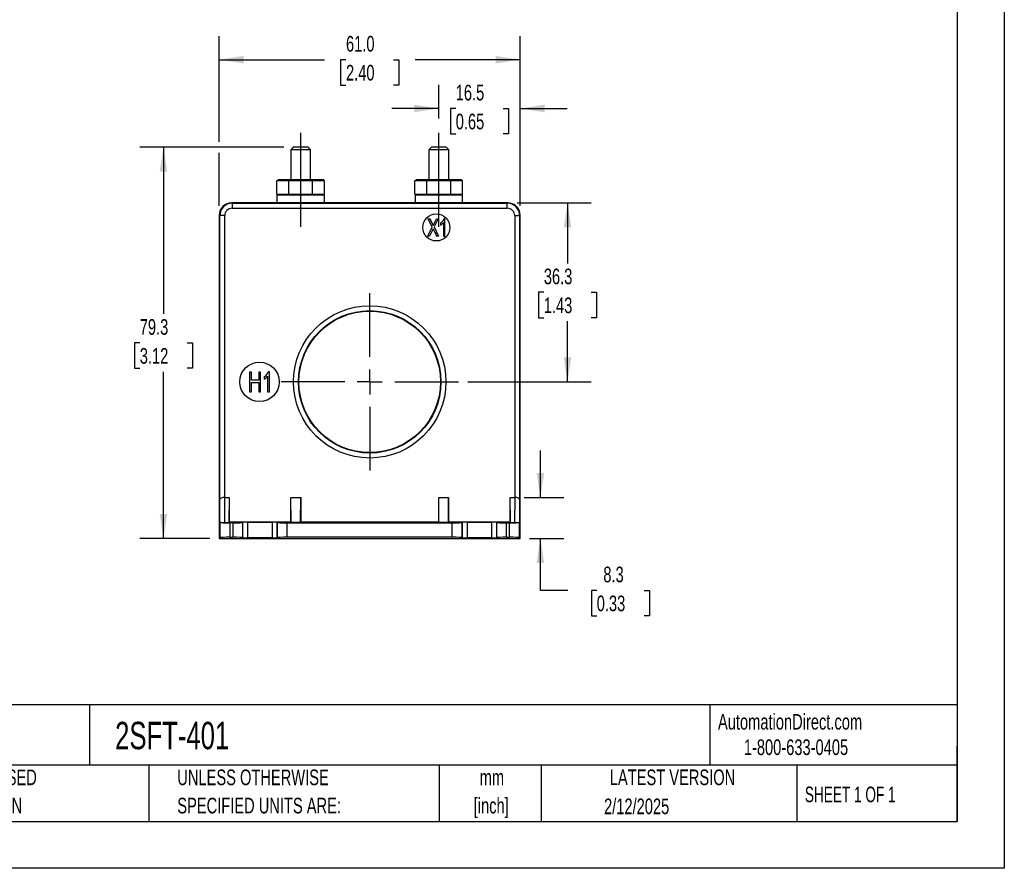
# Model space of a CAD drawing. Header units: millimetres. Extents: x 0 to 419, y 0 to 324.
# Tile 3 of 4: x 219 to 419, y 0 to 172. Entities that reach past the tile are written whole.
import ezdxf

# ---------------------------------------------------------------- set-up
doc = ezdxf.new("R2010")
doc.units = ezdxf.units.MM
doc.header["$LTSCALE"] = 1.5
doc.linetypes.add('CENTERX2', pattern=[20.32, 12.7, -2.54, 2.54, -2.54])
doc.layers.add('CENTER', color=40, linetype='CENTERX2')
doc.layers.add('DIMENSIONS', color=140, linetype='Continuous', lineweight=25)
doc.layers.add('TEXT', color=140, linetype='Continuous', lineweight=25)
doc.styles.add('SLDTEXTSTYLE0', font='TXT', dxfattribs={"width": 0.7})
doc.styles.add('SLDTEXTSTYLE1', font='TXT', dxfattribs={"width": 0.65})
doc.dimstyles.new('SLDDIMSTYLE0', dxfattribs={"dimtxt": 3.237012, "dimasz": 4.953, "dimexe": 0, "dimexo": 0.0625, "dimgap": 0.809253, "dimtad": 0, "dimtih": 1, "dimtoh": 1, "dimrnd": 1e-09, "dimzin": 12, "dimdsep": 46, "dimtxsty": 'SLDTEXTSTYLE0', "dimsah": 1, "dimcen": 0.09, "dimadec": 0, "dimazin": 3, "dimtfac": 1, "dimtmove": 0, "dimatfit": 0, "dimfxl": 0, "dimfrac": 2, "dimtolj": 1, "dimtzin": 12, "dimarcsym": 0})
doc.dimstyles.new('SLDDIMSTYLE1', dxfattribs={"dimtxt": 3.237012, "dimasz": 4.953, "dimexe": 0, "dimexo": 0.0625, "dimgap": 0.809253, "dimtad": 0, "dimtih": 1, "dimtoh": 1, "dimrnd": 1e-09, "dimzin": 4, "dimdsep": 46, "dimtxsty": 'SLDTEXTSTYLE0', "dimsah": 1, "dimcen": 0.09, "dimadec": 0, "dimazin": 1, "dimtfac": 1, "dimtofl": 0, "dimtmove": 0, "dimatfit": 3, "dimfxl": 0, "dimfrac": 2, "dimtolj": 1, "dimtzin": 12, "dimarcsym": 0})
doc.dimstyles.new('SLDDIMSTYLE3', dxfattribs={"dimtxt": 3.237012, "dimasz": 4.953, "dimexe": 0, "dimexo": 0.0625, "dimgap": 0.809253, "dimtad": 0, "dimtih": 1, "dimtoh": 1, "dimrnd": 1e-09, "dimzin": 12, "dimdsep": 46, "dimtxsty": 'SLDTEXTSTYLE0', "dimsah": 1, "dimcen": 0.09, "dimadec": 0, "dimazin": 3, "dimtfac": 1, "dimtofl": 0, "dimtmove": 0, "dimatfit": 3, "dimfxl": 0, "dimfrac": 2, "dimtolj": 1, "dimtzin": 12, "dimarcsym": 0})

# ---------------------------------------------------------------- blocks, each defined once
blk = doc.blocks.new('SW_NOTE_0_1')
at = {"layer": 'TEXT', "color": 0, "linetype": 'CENTERX2', "lineweight": 18, "char_height": 3.175, "attachment_point": 2, "style": 'SLDTEXTSTYLE0'}
for s, insert in [('mm', (4.27, 4.09)), ('[inch]', (4.14, -1.64))]:
    blk.add_mtext(s, dxfattribs=dict(at, insert=insert))
blk = doc.blocks.new('SW_NOTE_0_2')
at = {"layer": 'TEXT', "color": 0, "linetype": 'CENTERX2', "lineweight": 18, "char_height": 3.175, "attachment_point": 1, "style": 'SLDTEXTSTYLE0'}
for s, insert in [('UNLESS OTHERWISE', (0, 4.09)), ('SPECIFIED UNITS ARE:', (0, -1.64))]:
    blk.add_mtext(s, dxfattribs=dict(at, insert=insert))
blk = doc.blocks.new('SW_NOTE_0_6')
at = {"layer": 'TEXT', "color": 0, "linetype": 'CENTERX2', "lineweight": 18, "char_height": 3.175, "attachment_point": 1, "style": 'SLDTEXTSTYLE0'}
for s, insert in [('METRIC UNITS USED', (0, 4.09)), ('FOR PART DESIGN', (0, -1.64))]:
    blk.add_mtext(s, dxfattribs=dict(at, insert=insert))
blk = doc.blocks.new('_D_20')
at = {"layer": 'DIMENSIONS'}
for p, q in [((259.93, 147.38), (259.93, 168.78)), ((320.93, 134.39), (320.93, 168.78)), ((259.93, 164.01), (281.24, 164.01)), ((285.62, 164.01), (284.53, 164.01)), ((284.53, 164.01), (284.53, 158.87)), ((295.24, 164.01), (296.33, 164.01)), ((296.33, 164.01), (296.33, 158.87)), ((320.93, 164.01), (299.63, 164.01)), ((284.53, 158.87), (285.62, 158.87)), ((296.33, 158.87), (295.24, 158.87)), ((259.93, 134.39), (259.93, 145.1))]:
    blk.add_line(p, q, dxfattribs=at)
for points in [[(259.93, 164.01), (264.88, 163.25), (264.88, 164.77)], [(320.93, 164.01), (315.98, 164.77), (315.98, 163.25)]]:
    blk.add_solid(points, dxfattribs=at)
at = {"layer": 'DIMENSIONS', "char_height": 3.175, "attachment_point": 1, "style": 'SLDTEXTSTYLE0'}
for s, insert in [('61.0', (285.62, 168.83)), ('2.40', (285.62, 162.96))]:
    blk.add_mtext(s, dxfattribs=dict(at, insert=insert))
blk = doc.blocks.new('_D_21')
at = {"layer": 'DIMENSIONS'}
for p, q in [((304.43, 152.05), (304.43, 158.88)), ((320.93, 134.39), (320.93, 158.88)), ((304.43, 154.11), (294.91, 154.11)), ((307.87, 154.11), (306.78, 154.11)), ((306.78, 154.11), (306.78, 148.97)), ((317.49, 154.11), (318.58, 154.11)), ((318.58, 154.11), (318.58, 148.97)), ((320.93, 154.11), (330.46, 154.11)), ((306.78, 148.97), (307.87, 148.97)), ((318.58, 148.97), (317.49, 148.97))]:
    blk.add_line(p, q, dxfattribs=at)
for points in [[(304.43, 154.11), (299.48, 154.88), (299.48, 153.35)], [(320.93, 154.11), (325.88, 153.35), (325.88, 154.88)]]:
    blk.add_solid(points, dxfattribs=at)
at = {"layer": 'DIMENSIONS', "char_height": 3.175, "attachment_point": 1, "style": 'SLDTEXTSTYLE0'}
for s, insert in [('16.5', (307.87, 158.93)), ('0.65', (307.87, 153.06))]:
    blk.add_mtext(s, dxfattribs=dict(at, insert=insert))
blk = doc.blocks.new('_D_22')
at = {"layer": 'DIMENSIONS'}
for p, q in [((273.02, 146.24), (243.84, 146.24)), ((248.61, 146.24), (248.61, 112.45)), ((243.8, 106.58), (242.71, 106.58)), ((242.71, 106.58), (242.71, 101.43)), ((253.42, 106.58), (254.5, 106.58)), ((254.5, 106.58), (254.5, 101.43)), ((242.71, 101.43), (243.8, 101.43)), ((248.61, 66.92), (248.61, 100.71)), ((254.5, 101.43), (253.42, 101.43)), ((258.03, 66.92), (243.84, 66.92))]:
    blk.add_line(p, q, dxfattribs=at)
for points in [[(248.61, 146.24), (247.84, 141.29), (249.37, 141.29)], [(248.61, 66.92), (249.37, 71.87), (247.84, 71.87)]]:
    blk.add_solid(points, dxfattribs=at)
at = {"layer": 'DIMENSIONS', "char_height": 3.175, "attachment_point": 1, "style": 'SLDTEXTSTYLE0'}
for s, insert in [('79.3', (243.8, 111.39)), ('3.12', (243.8, 105.53))]:
    blk.add_mtext(s, dxfattribs=dict(at, insert=insert))
blk = doc.blocks.new('_D_23')
at = {"layer": 'DIMENSIONS'}
for p, q in [((325.04, 75.22), (325.04, 84.74)), ((321.74, 75.22), (329.8, 75.22)), ((322.84, 66.92), (329.8, 66.92)), ((325.04, 56.37), (325.04, 66.92)), ((330.63, 56.37), (325.04, 56.37)), ((336.46, 56.37), (335.37, 56.37)), ((335.37, 56.37), (335.37, 51.23)), ((346.08, 56.37), (347.16, 56.37)), ((347.16, 56.37), (347.16, 51.23)), ((335.37, 51.23), (336.46, 51.23)), ((347.16, 51.23), (346.08, 51.23))]:
    blk.add_line(p, q, dxfattribs=at)
for points in [[(325.04, 75.22), (325.8, 80.17), (324.28, 80.17)], [(325.04, 66.92), (324.28, 61.96), (325.8, 61.96)]]:
    blk.add_solid(points, dxfattribs=at)
at = {"layer": 'DIMENSIONS', "char_height": 3.175, "attachment_point": 1, "style": 'SLDTEXTSTYLE0'}
for s, insert in [('8.3', (337.8, 61.19)), ('0.33', (336.46, 55.32))]:
    blk.add_mtext(s, dxfattribs=dict(at, insert=insert))
blk = doc.blocks.new('_D_24')
at = {"layer": 'DIMENSIONS'}
for p, q in [((320.34, 134.99), (335.3, 134.99)), ((330.54, 134.99), (330.54, 122.7)), ((325.73, 116.83), (324.64, 116.83)), ((324.64, 116.83), (324.64, 111.68)), ((335.35, 116.83), (336.44, 116.83)), ((336.44, 116.83), (336.44, 111.68)), ((324.64, 111.68), (325.73, 111.68)), ((330.54, 98.67), (330.54, 110.96)), ((336.44, 111.68), (335.35, 111.68)), ((310.32, 98.67), (335.3, 98.67))]:
    blk.add_line(p, q, dxfattribs=at)
for points in [[(330.54, 134.99), (329.78, 130.04), (331.3, 130.04)], [(330.54, 98.67), (331.3, 103.62), (329.78, 103.62)]]:
    blk.add_solid(points, dxfattribs=at)
at = {"layer": 'DIMENSIONS', "char_height": 3.175, "attachment_point": 1, "style": 'SLDTEXTSTYLE0'}
for s, insert in [('36.3', (325.73, 121.64)), ('1.43', (325.73, 115.78))]:
    blk.add_mtext(s, dxfattribs=dict(at, insert=insert))
blk = doc.blocks.new('SW_CENTERMARKSYMBOL_3')
at = {"layer": 'CENTER', "color": 0}
for p, q in [((0, 5.08), (0, 17.99)), ((0, 0), (0, 2.54)), ((-5.08, 0), (-17.99, 0)), ((0, 0), (-2.54, 0)), ((0, 0), (0, -2.54)), ((0, 0), (2.54, 0)), ((5.08, 0), (17.99, 0)), ((0, -5.08), (0, -17.99))]:
    blk.add_line(p, q, dxfattribs=at)

msp = doc.modelspace()

# ---------------------------------------------------------------- linework, layer by layer
at = {"color": 7, "linetype": 'Continuous'}
for p, q in [((419.104, 323.854), (419.104, 0.004)), ((419.104, 0.004), (0.004, 0.004))]:
    msp.add_line(p, q, dxfattribs=at)
for p, q in [((274.925, 146.238), (274.425, 145.738)), ((276.431, 146.238), (274.925, 146.238)), ((277.938, 146.238), (276.431, 146.238)), ((278.438, 145.738), (277.938, 146.238)), ((302.925, 146.238), (302.425, 145.738)), ((304.431, 146.238), (302.925, 146.238)), ((305.938, 146.238), (304.431, 146.238)), ((306.438, 145.738), (305.938, 146.238)), ((274.425, 145.738), (274.425, 139.638)), ((276.431, 145.738), (274.425, 145.738)), ((278.438, 145.738), (276.431, 145.738)), ((278.438, 139.638), (278.438, 145.738)), ((302.425, 145.738), (302.425, 139.638)), ((304.431, 145.738), (302.425, 145.738)), ((306.438, 145.738), (304.431, 145.738)), ((306.438, 139.638), (306.438, 145.738)), ((271.606, 139.438), (271.837, 139.638)), ((274.019, 139.438), (271.606, 139.438)), ((271.606, 136.738), (271.606, 139.438)), ((274.134, 139.638), (271.837, 139.638)), ((274.019, 139.438), (274.134, 139.638)), ((274.019, 136.738), (274.019, 139.438)), ((278.844, 139.438), (274.019, 139.438)), ((278.728, 139.638), (274.134, 139.638)), ((278.844, 139.438), (278.728, 139.638)), ((281.025, 139.638), (278.728, 139.638)), ((278.844, 136.738), (278.844, 139.438)), ((281.256, 139.438), (278.844, 139.438)), ((281.256, 139.438), (281.025, 139.638)), ((281.256, 136.738), (281.256, 139.438)), ((299.606, 139.438), (299.837, 139.638)), ((302.019, 139.438), (299.606, 139.438)), ((299.606, 136.738), (299.606, 139.438)), ((302.134, 139.638), (299.837, 139.638)), ((302.019, 139.438), (302.134, 139.638)), ((302.019, 136.738), (302.019, 139.438)), ((306.844, 139.438), (302.019, 139.438)), ((306.728, 139.638), (302.134, 139.638)), ((306.844, 139.438), (306.728, 139.638)), ((309.025, 139.638), (306.728, 139.638)), ((306.844, 136.738), (306.844, 139.438)), ((309.256, 139.438), (306.844, 139.438)), ((309.256, 139.438), (309.025, 139.638)), ((309.256, 136.738), (309.256, 139.438)), ((271.606, 136.738), (274.019, 136.738)), ((271.606, 136.738), (271.837, 136.538)), ((281.181, 136.538), (271.681, 136.538)), ((271.681, 135.038), (271.681, 136.538)), ((274.019, 136.738), (274.134, 136.538)), ((274.019, 136.738), (278.844, 136.738)), ((278.844, 136.738), (278.728, 136.538)), ((278.844, 136.738), (281.256, 136.738)), ((281.256, 136.738), (281.025, 136.538)), ((281.181, 136.538), (281.181, 135.038)), ((299.606, 136.738), (302.019, 136.738)), ((299.606, 136.738), (299.837, 136.538)), ((299.681, 135.038), (299.681, 136.538)), ((309.181, 136.538), (299.681, 136.538)), ((302.019, 136.738), (302.134, 136.538)), ((302.019, 136.738), (306.844, 136.738)), ((306.844, 136.738), (306.728, 136.538)), ((306.844, 136.738), (309.256, 136.738)), ((309.256, 136.738), (309.025, 136.538)), ((309.181, 136.538), (309.181, 135.038)), ((262.431, 134.988), (262.529, 134.891)), ((273.681, 134.988), (262.431, 134.988)), ((262.529, 134.891), (262.529, 133.891)), ((262.529, 134.891), (318.333, 134.891)), ((262.529, 133.891), (318.333, 133.891)), ((271.681, 135.038), (281.181, 135.038)), ((273.681, 135.038), (273.681, 134.988)), ((279.181, 134.988), (279.181, 135.038)), ((301.681, 134.988), (279.181, 134.988)), ((299.681, 135.038), (309.181, 135.038)), ((301.681, 135.038), (301.681, 134.988)), ((307.181, 134.988), (307.181, 135.038)), ((318.431, 134.988), (307.181, 134.988)), ((318.333, 134.891), (318.431, 134.988)), ((318.333, 133.891), (318.333, 134.891)), ((259.931, 132.489), (259.931, 66.916)), ((260.029, 132.391), (259.931, 132.489)), ((260.029, 74.802), (260.029, 132.391)), ((261.029, 132.391), (260.029, 132.391)), ((261.029, 75.216), (261.029, 132.391)), ((319.833, 132.391), (320.833, 132.391)), ((319.833, 132.391), (319.833, 75.216)), ((320.833, 132.391), (320.931, 132.489)), ((320.833, 132.391), (320.833, 74.802)), ((320.931, 66.916), (320.931, 132.489)), ((302.181, 128.238), (303.117, 130.062)), ((303.117, 130.062), (302.292, 131.738)), ((302.292, 131.738), (302.673, 131.738)), ((304.334, 131.738), (303.484, 130.088)), ((303.484, 130.088), (304.4, 128.238)), ((303.985, 131.738), (304.334, 131.738)), ((304.79, 130.874), (304.79, 130.459)), ((305.384, 130.977), (305.384, 128.238)), ((305.681, 131.753), (305.489, 131.753)), ((305.681, 128.238), (305.681, 131.753)), ((302.566, 128.238), (302.181, 128.238)), ((303.174, 129.459), (302.566, 128.238)), ((304.4, 128.238), (304.004, 128.238)), ((305.384, 128.238), (305.681, 128.238)), ((266.455, 100.666), (266.081, 100.666)), ((266.081, 100.666), (266.081, 96.666)), ((266.455, 99.024), (266.455, 100.666)), ((267.921, 100.666), (267.921, 99.024)), ((268.295, 100.666), (267.921, 100.666)), ((268.295, 96.666), (268.295, 100.666)), ((270.081, 100.683), (269.857, 100.683)), ((270.081, 96.666), (270.081, 100.683)), ((267.921, 99.024), (266.455, 99.024)), ((266.455, 98.551), (267.921, 98.551)), ((266.455, 96.666), (266.455, 98.551)), ((267.921, 98.551), (267.921, 96.666)), ((269.042, 99.679), (269.042, 99.204)), ((269.735, 99.796), (269.735, 96.666)), ((266.081, 96.666), (266.455, 96.666)), ((267.921, 96.666), (268.295, 96.666)), ((269.735, 96.666), (270.081, 96.666)), ((260.069, 70.185), (260.029, 74.802)), ((261.031, 75.216), (261.029, 75.216)), ((261.075, 70.172), (261.031, 75.216)), ((261.031, 75.216), (261.931, 75.216)), ((261.931, 75.216), (261.887, 70.172)), ((261.931, 75.216), (261.931, 70.216)), ((274.431, 75.216), (276.431, 75.216)), ((274.475, 70.172), (274.431, 75.216)), ((274.431, 70.216), (274.431, 75.216)), ((276.387, 70.172), (276.431, 75.216)), ((276.431, 75.216), (276.431, 70.216)), ((304.475, 70.172), (304.431, 75.216)), ((304.431, 75.216), (306.431, 75.216)), ((304.431, 70.216), (304.431, 75.216)), ((306.387, 70.172), (306.431, 75.216)), ((306.431, 75.216), (306.431, 70.216)), ((318.975, 70.172), (318.931, 75.216)), ((318.931, 75.216), (319.831, 75.216)), ((318.931, 70.216), (318.931, 75.216)), ((319.831, 75.216), (319.787, 70.172)), ((319.833, 75.216), (319.831, 75.216)), ((320.833, 74.802), (320.793, 70.185)), ((260.134, 70.12), (260.069, 70.185)), ((260.134, 67.119), (260.134, 70.12)), ((261.075, 70.172), (261.887, 70.172)), ((261.931, 70.216), (261.887, 70.172)), ((274.431, 70.216), (261.931, 70.216)), ((262.67, 70.103), (262.134, 70.103)), ((262.134, 67.136), (262.134, 70.103)), ((262.67, 70.103), (262.67, 67.136)), ((264.67, 70.12), (264.722, 70.172)), ((264.67, 67.119), (264.67, 70.12)), ((265.731, 70.181), (264.722, 70.172)), ((264.722, 67.067), (264.722, 70.172)), ((265.731, 70.181), (270.631, 70.181)), ((265.731, 67.058), (265.731, 70.181)), ((271.64, 70.172), (270.631, 70.181)), ((270.631, 70.181), (270.631, 67.058)), ((271.64, 70.172), (271.692, 70.12)), ((271.64, 70.172), (271.64, 67.067)), ((271.692, 67.119), (271.692, 70.12)), ((273.692, 70.103), (307.17, 70.103)), ((273.692, 67.136), (273.692, 70.103)), ((274.475, 70.172), (274.431, 70.216)), ((276.387, 70.172), (274.475, 70.172)), ((276.431, 70.216), (276.387, 70.172)), ((304.431, 70.216), (276.431, 70.216)), ((304.475, 70.172), (304.431, 70.216)), ((306.387, 70.172), (304.475, 70.172)), ((306.431, 70.216), (306.387, 70.172)), ((318.931, 70.216), (306.431, 70.216)), ((307.17, 67.136), (307.17, 70.103)), ((309.17, 70.12), (309.222, 70.172)), ((309.17, 67.119), (309.17, 70.12)), ((310.231, 70.181), (309.222, 70.172)), ((309.222, 67.067), (309.222, 70.172)), ((310.231, 70.181), (315.131, 70.181)), ((310.231, 67.058), (310.231, 70.181)), ((316.14, 70.172), (315.131, 70.181)), ((315.131, 70.181), (315.131, 67.058)), ((316.14, 70.172), (316.192, 70.12)), ((316.14, 70.172), (316.14, 67.067)), ((316.192, 67.119), (316.192, 70.12)), ((318.192, 70.103), (318.729, 70.103)), ((318.192, 67.136), (318.192, 70.103)), ((318.729, 70.103), (318.729, 67.136)), ((318.975, 70.172), (318.931, 70.216)), ((318.975, 70.172), (319.787, 70.172)), ((320.793, 70.185), (320.729, 70.12)), ((320.729, 70.12), (320.729, 67.119)), ((260.134, 67.119), (259.931, 66.916)), ((259.931, 66.916), (320.931, 66.916)), ((262.134, 67.136), (262.67, 67.136)), ((264.722, 67.067), (264.67, 67.119)), ((264.722, 67.067), (265.731, 67.058)), ((270.631, 67.058), (265.731, 67.058)), ((270.631, 67.058), (271.64, 67.067)), ((271.692, 67.119), (271.64, 67.067)), ((307.17, 67.136), (273.692, 67.136)), ((309.222, 67.067), (309.17, 67.119)), ((309.222, 67.067), (310.231, 67.058)), ((315.131, 67.058), (310.231, 67.058)), ((315.131, 67.058), (316.14, 67.067)), ((316.192, 67.119), (316.14, 67.067)), ((318.192, 67.136), (318.729, 67.136)), ((320.729, 67.119), (320.931, 66.916))]:
    msp.add_line(p, q)
at = {"flags": 128}
for points in [[(303.307, 130.411), (303.676, 131.146), (303.985, 131.738)], [(304.79, 130.459), (305.143, 130.716), (305.384, 130.977)], [(303.289, 129.721), (303.213, 129.545), (303.174, 129.459)]]:
    msp.add_lwpolyline(points, dxfattribs=at)
for centre, radius in [((303.931, 129.988), 2.75), ((290.431, 98.665), 15.448), ((290.431, 98.666), 14.448), ((290.431, 98.666), 14.35), ((268.081, 98.666), 4)]:
    msp.add_circle(centre, radius)
for centre, radius, start, end in [((262.529, 132.391), 2.5, 90.00175, 179.99825), ((262.529, 132.391), 1.5, 89.99927, 180.00073), ((318.333, 132.391), 2.5, 0.00175, 89.99825), ((318.333, 132.391), 1.5, 359.99927, 90.00073), ((281.823, 120.968), 23.468, 23.72654, 27.31955), ((303.762, 132.41), 1.848, 303.77298, 339.15104), ((360.305, 156.306), 62.91, 204.9979, 206.49721), ((267.885, 101.452), 2.117, 303.12219, 338.692), ((267.89, 101.255), 2.352, 299.31802, 321.65052)]:
    msp.add_arc(centre, radius, start, end)
for centre, major_axis, ratio, start_param, end_param in [((262.431, 132.488), (1.768, -1.768), 0.9999239, 2.3562326, 3.9269527), ((276.431, 134.988), (2.75, 0), 0.0087269, 3.1415927, 6.2831853), ((304.431, 134.988), (2.75, 0), 0.0087269, 3.1415927, 6.2831853), ((318.431, 132.488), (-1.768, -1.768), 0.9999239, 2.3562326, 3.9269527), ((261.029, 74.802), (1, 0.004), 0.4142024, 1.568989, 3.1310587), ((319.833, 74.802), (1, -0.004), 0.4142024, 0.010534, 1.5726036), ((261.069, 70.185), (1, 0), 0.0124496, 3.1540435, 4.7186692), ((262.134, 70.12), (2, 0), 0.0087269, 3.1503193, 4.712389), ((262.67, 70.12), (2, 0), 0.0087269, 4.712389, 6.2744587), ((273.692, 70.12), (2, 0), 0.0087269, 3.1503193, 4.712389), ((307.17, 70.12), (2, 0), 0.0087269, 4.712389, 6.2744587), ((318.192, 70.12), (2, 0), 0.0087269, 3.1503193, 4.712389), ((318.729, 70.12), (2, 0), 0.0087269, 4.712389, 6.2744587), ((319.793, 70.185), (1, 0), 0.0124496, 4.7061087, 6.2707344), ((262.134, 67.119), (2, 0), 0.0087269, 1.5707963, 3.132866), ((262.67, 67.119), (2, 0), 0.0087269, 0.0087266, 1.5707963), ((273.692, 67.119), (2, 0), 0.0087269, 1.5707963, 3.132866), ((307.17, 67.119), (2, 0), 0.0087269, 0.0087266, 1.5707963), ((318.192, 67.119), (2, 0), 0.0087269, 1.5707963, 3.132866), ((318.729, 67.119), (2, 0), 0.0087269, 0.0087266, 1.5707963)]:
    msp.add_ellipse(centre, major_axis=major_axis, ratio=ratio, start_param=start_param, end_param=end_param)
at = {"layer": 'CENTER'}
for p, q in [((276.431, 130.113), (276.431, 149.827)), ((304.431, 130.113), (304.431, 150.144))]:
    msp.add_line(p, q, dxfattribs=at)
at = {"layer": 'TEXT'}
for p, q in [((409.575, 314.325), (409.575, 9.525)), ((409.575, 33.189), (9.525, 33.189)), ((233.638, 33.189), (233.638, 20.955)), ((359.363, 33.189), (359.363, 20.955)), ((409.575, 9.525), (409.575, 24.765)), ((409.575, 20.955), (9.525, 20.955)), ((245.67, 20.955), (245.67, 9.525)), ((304.536, 20.955), (304.536, 9.525)), ((325.218, 20.955), (325.218, 9.525)), ((377.023, 20.955), (377.023, 9.525)), ((9.525, 9.525), (409.575, 9.525))]:
    msp.add_line(p, q, dxfattribs=at)

# ---------------------------------------------------------------- block references
at = {"layer": 'CENTER'}
msp.add_blockref('SW_CENTERMARKSYMBOL_3', (290.431, 98.666), dxfattribs=at)
at = {"layer": 'TEXT', "linetype": 'CENTERX2', "lineweight": 18}
for name, p in [('SW_NOTE_0_6', (192.718, 15.953)), ('SW_NOTE_0_2', (251.412, 15.953)), ('SW_NOTE_0_1', (310.929, 15.949))]:
    msp.add_blockref(name, p, dxfattribs=at)

# ---------------------------------------------------------------- texts
for s, insert, char_height, attachment_point, style in [('AutomationDirect.com', (361.042, 31.315), 3.175, 1, 'SLDTEXTSTYLE0'), ('2SFT-401', (238.812, 29.714), 5.5562, 1, 'SLDTEXTSTYLE0'), ('1-800-633-0405', (366.287, 26.156), 3.175, 1, 'SLDTEXTSTYLE0'), ('LATEST VERSION', (351.828, 20.046), 3.175, 2, 'SLDTEXTSTYLE0'), ('SHEET 1 OF 1', (378.662, 16.577), 3.175, 1, 'SLDTEXTSTYLE1'), ('2/12/2025', (344.552, 14.161), 3.175, 2, 'SLDTEXTSTYLE0')]:
    msp.add_mtext(s, dxfattribs=dict(at, insert=insert, char_height=char_height, attachment_point=attachment_point, style=style))

# ---------------------------------------------------------------- dimensions: what is measured, and where the dimension line sits
at = {"layer": 'DIMENSIONS'}
for base, p1, dimstyle, picture, middle in [((320.931, 164.013), (259.931, 132.489), 'SLDDIMSTYLE1', '_D_20', (290.431, 164.013)), ((320.931, 154.115), (304.431, 150.144), 'SLDDIMSTYLE0', '_D_21', (312.681, 154.115))]:
    dim = msp.add_linear_dim(base=base, p1=p1, p2=(320.931, 132.489), dimstyle=dimstyle, dxfattribs=at)
    dim.commit()
    dim.dimension.update_dxf_attribs({"geometry": picture, "text_midpoint": middle, "dimtype": 160})
for base, p1, p2, dimstyle, picture, middle in [((248.606, 66.916), (274.925, 146.238), (259.931, 66.916), 'SLDDIMSTYLE3', '_D_22', (248.606, 106.577)), ((330.538, 98.666), (318.431, 134.988), (308.419, 98.666), 'SLDDIMSTYLE3', '_D_24', (330.538, 116.827)), ((325.042, 66.916), (319.831, 75.216), (320.931, 66.916), 'SLDDIMSTYLE0', '_D_23', (325.042, 56.374))]:
    dim = msp.add_linear_dim(base=base, p1=p1, p2=p2, angle=90, dimstyle=dimstyle, dxfattribs=at)
    dim.commit()
    dim.dimension.update_dxf_attribs({"geometry": picture, "text_midpoint": middle, "dimtype": 160})

doc.saveas('drawing.dxf')
